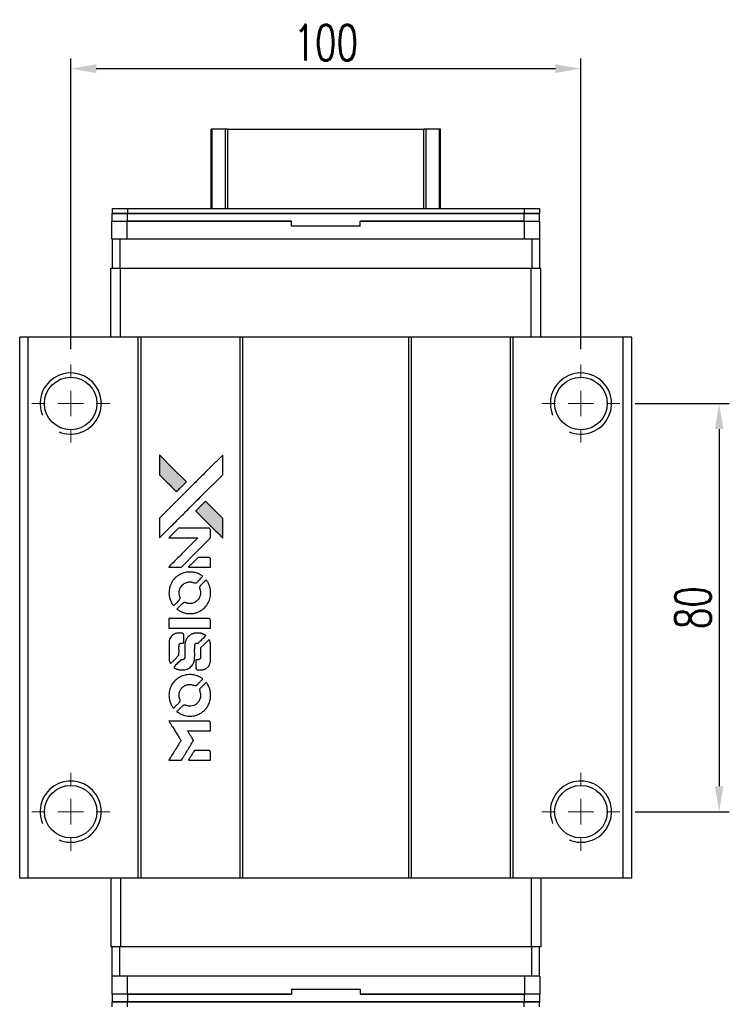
# Model space of a CAD drawing. Header units: millimetres. Extents: x 14 to 535, y 152 to 564.
# Tile 2 of 3: x 48 to 187, y 371 to 564. Entities that reach past the tile are written whole.
import ezdxf

# ---------------------------------------------------------------- set-up
doc = ezdxf.new("R2010")
doc.units = ezdxf.units.MM
doc.header["$LTSCALE"] = 0.15
doc.layers.get('0').update_dxf_attribs({"linetype": 'CONTINUOUS'})
doc.layers.get('Defpoints').update_dxf_attribs({"linetype": 'CONTINUOUS'})
doc.layers.add('DIM', color=4, linetype='CONTINUOUS')
doc.styles.add('DIM-7', font='SIMPLEX.shx', dxfattribs={"width": 0.7, "bigfont": 'chineset.shx'})
doc.dimstyles.new('CNS', dxfattribs={"dimscale": 2, "dimtxt": 3.5, "dimasz": 2.5, "dimexe": 1, "dimexo": 1.5, "dimgap": 0.09, "dimtad": 0, "dimdsep": 46, "dimtxsty": 'DIM-7', "dimcen": 0.09, "dimclrd": 4, "dimclre": 4, "dimclrt": 4, "dimadec": 0, "dimazin": 0, "dimtfac": 1, "dimtix": 1, "dimtmove": 2, "dimatfit": 3, "dimfxl": 1, "dimtvp": 0.971429, "dimtolj": 1, "dimarcsym": 0})

# ---------------------------------------------------------------- blocks, each defined once
blk = doc.blocks.new('SW_CENTERMARKSYMBOL_3')
at = {"color": 0, "linetype": 'Continuous', "lineweight": 18}
for p, q in [((0, 5), (0, 7.65)), ((0, 0), (0, 2.5)), ((-5, 0), (-7.65, 0)), ((0, 0), (-2.5, 0)), ((0, 0), (0, -2.5)), ((0, 0), (2.5, 0)), ((5, 0), (7.65, 0)), ((0, -5), (0, -7.65))]:
    blk.add_line(p, q, dxfattribs=at)
blk = doc.blocks.new('SW_CENTERMARKSYMBOL_4')
at = {"color": 0, "linetype": 'Continuous', "lineweight": 18}
for p, q in [((0, 5), (0, 7.65)), ((0, 0), (0, 2.5)), ((-5, 0), (-7.65, 0)), ((0, 0), (-2.5, 0)), ((0, 0), (0, -2.5)), ((0, 0), (2.5, 0)), ((5, 0), (7.65, 0)), ((0, -5), (0, -7.65))]:
    blk.add_line(p, q, dxfattribs=at)
blk = doc.blocks.new('SW_CENTERMARKSYMBOL_5')
at = {"color": 0, "linetype": 'Continuous', "lineweight": 18}
for p, q in [((0, 5), (0, 7.65)), ((0, 0), (0, 2.5)), ((-5, 0), (-7.65, 0)), ((0, 0), (-2.5, 0)), ((0, 0), (0, -2.5)), ((0, 0), (2.5, 0)), ((5, 0), (7.65, 0)), ((0, -5), (0, -7.65))]:
    blk.add_line(p, q, dxfattribs=at)
blk = doc.blocks.new('SW_CENTERMARKSYMBOL_6')
at = {"color": 0, "linetype": 'Continuous', "lineweight": 18}
for p, q in [((0, 5), (0, 7.65)), ((0, 0), (0, 2.5)), ((-5, 0), (-7.65, 0)), ((0, 0), (-2.5, 0)), ((0, 0), (0, -2.5)), ((0, 0), (2.5, 0)), ((5, 0), (7.65, 0)), ((0, -5), (0, -7.65))]:
    blk.add_line(p, q, dxfattribs=at)
blk = doc.blocks.new('LOGO')
at = {"linetype": 'Continuous'}
h = blk.add_hatch(color=22, dxfattribs=at)
h.dxf.hatch_style = 1
h.paths.add_polyline_path([(513.28, 1429.74), (513.28, 1427.8), (513.28, 1425.87), (514.96, 1424.21, 0.000288), (515.6, 1423.57, 0.000479), (516.15, 1423.03, 0.000013), (516.64, 1422.54, 0.197177), (516.65, 1422.54, 0.197497), (516.65, 1422.54, 0.00004), (516.94, 1422.82, 0.000834), (517.25, 1423.13, 0.000506), (517.61, 1423.5), (518.57, 1424.46), (515.93, 1427.1)])
h.paths.add_polyline_path([(522.33, 1420.69), (521.37, 1419.73, 0.000476), (521, 1419.36, 0.000789), (520.69, 1419.05, 0.000035), (520.41, 1418.76, 0.19758), (520.41, 1418.76, 0.198396), (520.41, 1418.75, 0.000019), (520.8, 1418.37, 0.000582), (521.22, 1417.94, 0.000351), (521.72, 1417.44, 0.000108), (523.84, 1415.33, 0.000692), (524.92, 1414.26, 0.000077), (525.67, 1413.52, 0.197527), (525.69, 1413.51, 0.410181), (525.71, 1413.52, 0.000493), (525.71, 1413.92, 0.002424), (525.71, 1414.46, 0.000529), (525.72, 1415.41), (525.72, 1417.3), (524.02, 1418.99)])
at = {"color": 22}
for points in [[(514.96, 1424.21, 0.000288), (515.6, 1423.57, 0.000479), (516.15, 1423.03, 0.000013), (516.64, 1422.54, 0.197177), (516.65, 1422.54, 0.197497), (516.65, 1422.54, 0.00004), (516.94, 1422.82, 0.000836), (517.25, 1423.13, 0.000505), (517.61, 1423.5), (518.57, 1424.46), (515.93, 1427.1), (513.28, 1429.74), (513.28, 1427.8), (513.28, 1425.87)], [(515.61, 1415.78, -0.000056), (516.77, 1416.94, -0.000021), (518.39, 1418.56, -0.000021), (520.16, 1420.33, -0.000025), (521.82, 1421.99), (525.72, 1425.87), (525.71, 1427.79), (525.71, 1429.72), (523.09, 1427.12, 0.000274), (521.84, 1425.87, 0.000123), (520.19, 1424.23, 0.000121), (518.45, 1422.5, 0.000165), (516.88, 1420.93), (513.28, 1417.34), (513.28, 1415.4), (513.28, 1413.46)], [(521.72, 1417.44, 0.000108), (523.84, 1415.33, 0.000692), (524.92, 1414.26, 0.000077), (525.67, 1413.52, 0.197527), (525.69, 1413.51, 0.410182), (525.71, 1413.52, 0.000493), (525.71, 1413.92, 0.002424), (525.71, 1414.46, 0.000529), (525.72, 1415.41), (525.72, 1417.3), (524.02, 1418.99), (522.33, 1420.69), (521.37, 1419.73, 0.000476), (521, 1419.36, 0.000789), (520.69, 1419.05, 0.000035), (520.41, 1418.76, 0.19758), (520.41, 1418.76, 0.198396), (520.41, 1418.75, 0.000019), (520.8, 1418.37, 0.000582), (521.22, 1417.94, 0.000351)], [(516.36, 1407.75), (517.6, 1407.75), (520.46, 1410.62), (523.32, 1413.48), (523.32, 1414.28, 0.0008), (523.31, 1414.79, 0.010795), (523.31, 1414.98, 0.030495), (523.29, 1415.08, 0.080372), (523.27, 1415.15, 0.03816), (523.23, 1415.22, 0.041799), (523.17, 1415.28, 0.042486), (523.11, 1415.33, 0.042078), (523.04, 1415.37, 0.099276), (522.95, 1415.39, 0.003302), (522.55, 1415.39, 0.002586), (521.85, 1415.4, 0.000204), (520, 1415.39), (517.04, 1415.39), (516.09, 1414.44), (515.14, 1413.48), (517.99, 1413.47), (520.84, 1413.46), (518.02, 1410.66, 0.000253), (516.93, 1409.58, 0.000412), (516.02, 1408.66, 0.000041), (515.19, 1407.84, 0.041338), (515.16, 1407.8), (515.12, 1407.75)], [(521.16, 1407.75), (523.32, 1407.75), (523.32, 1408.55), (523.31, 1409.36), (523.25, 1409.45, 0.03146), (523.22, 1409.49, 0.026444), (523.19, 1409.54, 0.026444), (523.15, 1409.57, 0.031457), (523.1, 1409.6), (523.01, 1409.66), (521.94, 1409.67), (520.87, 1409.67), (519.94, 1408.72, 0.000745), (519.58, 1408.36, 0.001228), (519.28, 1408.05, 0.000087), (519.01, 1407.77, 0.195134), (519, 1407.76, 0.412117), (519.01, 1407.76, 0.000048), (519.64, 1407.75, 0.00109), (520.34, 1407.75, 0.000653)], [(515.19, 1402.27, 0.023681), (515.24, 1401.94, 0.022402), (515.32, 1401.6, 0.021929), (515.44, 1401.26, 0.020503), (515.59, 1400.93, 0.013745), (515.69, 1400.74, 0.009767), (515.81, 1400.53, 0.009658), (515.93, 1400.35, 0.027804), (516.02, 1400.22), (516.06, 1400.18), (516.66, 1400.77, 0.002053), (516.95, 1401.06, 0.006738), (517.13, 1401.26, 0.007826), (517.26, 1401.39, 0.063909), (517.3, 1401.46, 0.061532), (517.34, 1401.57, 0.068674), (517.35, 1401.68, 0.052072), (517.33, 1401.81, 0.019648), (517.27, 1401.99, -0.018366), (517.21, 1402.2, -0.0288), (517.17, 1402.39, -0.029061), (517.15, 1402.58, -0.019155), (517.15, 1402.81, -0.053809), (517.22, 1403.28, -0.058833), (517.39, 1403.72, -0.058566), (517.66, 1404.11, -0.052525), (518.02, 1404.44, -0.044733), (518.32, 1404.63, -0.040573), (518.67, 1404.76, -0.041123), (519.02, 1404.84, -0.04951), (519.36, 1404.85, -0.017369), (519.52, 1404.84, -0.024255), (519.67, 1404.81, -0.023787), (519.81, 1404.77, -0.015798), (519.96, 1404.71, 0.010631), (520.06, 1404.67, 0.033653), (520.13, 1404.65, 0.037806), (520.2, 1404.64, 0.016307), (520.29, 1404.64, 0.068179), (520.46, 1404.67, 0.095747), (520.6, 1404.74, 0.033418), (520.78, 1404.9, 0.002133), (521.29, 1405.42, 0.001452), (521.57, 1405.71, 0.012393), (521.7, 1405.84, 0.020479), (521.76, 1405.92, 0.344362), (521.76, 1405.95, 0.074287), (521.69, 1406.02, 0.005454), (521.47, 1406.16, 0.008391), (521.24, 1406.3, 0.017097), (521.05, 1406.4, 0.027375), (520.66, 1406.56, 0.02835), (520.27, 1406.68, 0.027723), (519.85, 1406.76, 0.023913), (519.4, 1406.79, 0.027047), (518.87, 1406.78, 0.031685), (518.37, 1406.71, 0.032425), (517.89, 1406.57, 0.031013), (517.43, 1406.38, 0.037914), (516.88, 1406.05, 0.040153), (516.4, 1405.65, 0.039834), (515.98, 1405.18, 0.036173), (515.64, 1404.63, 0.040752), (515.4, 1404.09, 0.035885), (515.24, 1403.5, 0.035491), (515.17, 1402.88, 0.037615)], [(516.85, 1399.42, 0.018008), (517.03, 1399.3, 0.009842), (517.25, 1399.17, 0.009807), (517.48, 1399.05, 0.015716), (517.68, 1398.96, 0.048467), (518.41, 1398.73, 0.045841), (519.19, 1398.64, 0.046006), (519.96, 1398.69, 0.049638), (520.69, 1398.88, 0.064819), (521.64, 1399.39, 0.06695), (522.42, 1400.11, 0.066691), (522.98, 1401.02, 0.063505), (523.3, 1402.06, 0.03135), (523.32, 1402.32, 0.010439), (523.33, 1402.71, 0.010391), (523.32, 1403.11, 0.032408), (523.29, 1403.37, 0.015696), (523.23, 1403.67, 0.018095), (523.15, 1403.96, 0.018551), (523.05, 1404.24, 0.018352), (522.93, 1404.51, 0.015568), (522.84, 1404.68, 0.009832), (522.72, 1404.89, 0.009795), (522.6, 1405.07, 0.023727), (522.5, 1405.21), (522.46, 1405.26), (521.86, 1404.67, 0.001528), (521.53, 1404.34, 0.010022), (521.36, 1404.17, 0.019586), (521.27, 1404.06, 0.061865), (521.22, 1403.98, 0.055054), (521.18, 1403.85, 0.061607), (521.17, 1403.73, 0.048725), (521.19, 1403.58, 0.020221), (521.24, 1403.39, -0.017722), (521.31, 1403.18, -0.02685), (521.34, 1402.99, -0.02759), (521.36, 1402.81, -0.020233), (521.36, 1402.6, -0.04793), (521.3, 1402.21, -0.048386), (521.17, 1401.84, -0.047866), (520.97, 1401.49, -0.044964), (520.7, 1401.19, -0.04333), (520.38, 1400.93, -0.050921), (520.04, 1400.75, -0.051473), (519.67, 1400.64, -0.0459), (519.27, 1400.6, -0.019014), (519.08, 1400.61, -0.024114), (518.9, 1400.63, -0.025081), (518.73, 1400.67, -0.023892), (518.57, 1400.72, 0.008624), (518.44, 1400.77, 0.026486), (518.35, 1400.8, 0.035074), (518.27, 1400.81, 0.02756), (518.18, 1400.81, 0.087163), (518.05, 1400.79, 0.073291), (517.92, 1400.71, 0.028074), (517.73, 1400.55, 0.002594), (517.3, 1400.13), (516.7, 1399.52)], [(519.24, 1395.78), (523.31, 1395.78), (523.31, 1396.58), (523.31, 1397.38), (523.26, 1397.47, 0.071429), (523.21, 1397.55, 0.054799), (523.13, 1397.62, 0.053585), (523.03, 1397.67, 0.060698), (522.93, 1397.7, 0.033975), (522.76, 1397.71), (520.69, 1397.71, 0.000726), (518.66, 1397.71, 0.001084), (516.89, 1397.7), (515.16, 1397.69), (515.16, 1396.73), (515.16, 1395.77)], [(515.18, 1389.81, 0.018538), (515.19, 1389.69, 0.010695), (515.22, 1389.54, 0.01068), (515.25, 1389.4, 0.017678), (515.29, 1389.28, 0.013849), (515.34, 1389.14, 0.011814), (515.4, 1389, 0.004513), (515.46, 1388.86, 0.290035), (515.48, 1388.85, 0.196418), (515.49, 1388.86, 0.000124), (515.73, 1389.09, 0.001477), (516, 1389.35, 0.000898), (516.31, 1389.66), (517.12, 1390.48), (517.13, 1391.49, -0.001471), (517.13, 1392.26, -0.028714), (517.15, 1392.5, -0.097073), (517.19, 1392.63, -0.084199), (517.29, 1392.75, -0.042698), (517.36, 1392.8, -0.053912), (517.43, 1392.84, -0.051004), (517.52, 1392.86, -0.032967), (517.62, 1392.86, 0.00807), (517.67, 1392.86, 0.003023), (517.75, 1392.87, 0.002994), (517.82, 1392.87, 0.003629), (517.9, 1392.88), (518.07, 1392.89), (518.07, 1393.67, 0.001618), (518.07, 1394.04, 0.005206), (518.07, 1394.28, 0.00535), (518.06, 1394.46, 0.060675), (518.05, 1394.52, 0.048484), (518.03, 1394.56, 0.02389), (518.01, 1394.61, 0.022812), (517.98, 1394.65, 0.02462), (517.94, 1394.69, 0.061781), (517.84, 1394.77, 0.080179), (517.74, 1394.81, 0.048561), (517.58, 1394.83, 0.010021), (517.31, 1394.84, 0.016602), (516.95, 1394.83, 0.031409), (516.66, 1394.79, 0.036474), (516.41, 1394.72, 0.03439), (516.16, 1394.62, 0.065928), (515.78, 1394.35, 0.069066), (515.48, 1393.99, 0.065697), (515.28, 1393.55, 0.051559), (515.18, 1393.04, 0.020904), (515.17, 1392.76, 0.000451), (515.17, 1391.42, 0.000419), (515.17, 1390.07, 0.022759)], [(516.23, 1388.03, 0.023289), (516.43, 1387.9, 0.026845), (516.62, 1387.8, 0.026047), (516.83, 1387.72, 0.019751), (517.07, 1387.66, 0.013249), (517.21, 1387.63, 0.025169), (517.32, 1387.61, 0.016532), (517.45, 1387.61, 0.002937), (517.71, 1387.61, 0.003317), (517.94, 1387.61, 0.011808), (518.09, 1387.61, 0.01777), (518.2, 1387.62, 0.021476), (518.3, 1387.64, 0.04325), (518.73, 1387.78, 0.045753), (519.13, 1387.98, 0.04649), (519.47, 1388.25, 0.047672), (519.76, 1388.58, 0.025315), (519.85, 1388.72, 0.015208), (519.94, 1388.9, 0.01512), (520.03, 1389.08, 0.022488), (520.09, 1389.24, 0.027857), (520.16, 1389.5, 0.034138), (520.19, 1389.75, 0.014286), (520.2, 1390.12, 0.00124), (520.2, 1391.08, -0.00103), (520.2, 1391.66, -0.002552), (520.21, 1392.09, -0.001594), (520.21, 1392.42, -0.047676), (520.22, 1392.5, -0.085307), (520.28, 1392.64, -0.097789), (520.38, 1392.75, -0.085947), (520.52, 1392.82, -0.051339), (520.71, 1392.86, 0.014634), (520.78, 1392.86, 0.015028), (520.84, 1392.87, 0.014927), (520.89, 1392.89, 0.059415), (520.93, 1392.9, 0.070595), (520.99, 1392.95, 0.00028), (521.68, 1393.62, 0.000111), (522.38, 1394.32, 0.200239), (522.39, 1394.35, 0.268906), (522.38, 1394.36, 0.001866), (522.21, 1394.46, 0.007532), (522.05, 1394.55, 0.017818), (521.92, 1394.61, 0.013256), (521.79, 1394.66, 0.011636), (521.64, 1394.71, 0.011528), (521.49, 1394.76, 0.012303), (521.34, 1394.8, 0.0423), (521.11, 1394.83, 0.013657), (520.76, 1394.83, 0.013857), (520.42, 1394.82, 0.037428), (520.17, 1394.79, 0.014927), (520.01, 1394.75, 0.0122), (519.83, 1394.69, 0.012518), (519.67, 1394.64, 0.023062), (519.55, 1394.58, 0.065961), (519.09, 1394.27, 0.06055), (518.71, 1393.84, 0.059676), (518.44, 1393.33, 0.060497), (518.3, 1392.77, 0.025683), (518.29, 1392.65, 0.001528), (518.29, 1392.29, 0.002124), (518.28, 1391.83, 0.001173), (518.28, 1391.27, -0.000809), (518.28, 1390.29, -0.017164), (518.27, 1390, -0.063931), (518.24, 1389.85, -0.108429), (518.17, 1389.74, -0.052941), (518.1, 1389.68, -0.063675), (518.02, 1389.63, -0.050562), (517.91, 1389.61, -0.020337), (517.77, 1389.59, 0.009897), (517.68, 1389.59, 0.016482), (517.61, 1389.58, 0.019019), (517.55, 1389.56, 0.06043), (517.51, 1389.55, 0.076267), (517.42, 1389.49, 0.00054), (516.79, 1388.85, 0.000307), (516.15, 1388.19, 0.142594), (516.12, 1388.14, 0.232419), (516.12, 1388.13, 0.022995), (516.15, 1388.1, 0.024627), (516.19, 1388.06, 0.015407)], [(520.45, 1387.92, 0.065483), (520.5, 1387.83, 0.053271), (520.57, 1387.74, 0.052018), (520.66, 1387.67, 0.0556), (520.76, 1387.62, 0.036839), (520.82, 1387.6, 0.026922), (520.9, 1387.59, 0.016905), (521, 1387.59, 0.004317), (521.17, 1387.59, 0.016369), (521.52, 1387.6, 0.029936), (521.81, 1387.64, 0.03418), (522.06, 1387.7, 0.031327), (522.31, 1387.81, 0.046935), (522.61, 1387.99, 0.054053), (522.86, 1388.22, 0.053701), (523.05, 1388.5, 0.045364), (523.19, 1388.83, 0.032479), (523.27, 1389.12, 0.03386), (523.3, 1389.41, 0.013578), (523.32, 1389.88, 0.001155), (523.32, 1391.07, 0.000413), (523.31, 1392.09, 0.005008), (523.3, 1392.48, 0.013199), (523.29, 1392.71, 0.033956), (523.27, 1392.86, 0.013909), (523.23, 1393.03, 0.010864), (523.17, 1393.21, 0.010938), (523.12, 1393.37, 0.028702), (523.07, 1393.48), (523.03, 1393.56), (522.19, 1392.74), (521.36, 1391.92), (521.36, 1390.96, -0.001504), (521.36, 1390.55, -0.00328), (521.36, 1390.24, -0.001901), (521.35, 1389.99, -0.061333), (521.34, 1389.93, -0.063621), (521.31, 1389.85, -0.048633), (521.25, 1389.77, -0.046769), (521.17, 1389.7, -0.047961), (521.09, 1389.64, -0.02678), (521.02, 1389.61, -0.050957), (520.95, 1389.59, -0.029398), (520.87, 1389.58, -0.00401), (520.7, 1389.58), (520.41, 1389.57), (520.41, 1388.8, 0.001061), (520.41, 1388.34, 0.009147), (520.42, 1388.13, 0.020721), (520.43, 1388.01, 0.051619)], [(515.19, 1382.19, 0.024131), (515.24, 1381.84, 0.022344), (515.33, 1381.49, 0.021883), (515.45, 1381.14, 0.020884), (515.6, 1380.79, 0.010669), (515.7, 1380.6, 0.010389), (515.82, 1380.41, 0.010913), (515.93, 1380.23, 0.022227), (516.02, 1380.11), (516.06, 1380.06), (516.67, 1380.68, 0.002452), (516.9, 1380.92, 0.003628), (517.1, 1381.13, 0.001662), (517.28, 1381.32, 0.070159), (517.31, 1381.36, 0.047671), (517.32, 1381.4, 0.018624), (517.33, 1381.45, 0.017921), (517.34, 1381.5, 0.018804), (517.35, 1381.56, 0.018255), (517.35, 1381.64, 0.041312), (517.34, 1381.7, 0.037164), (517.33, 1381.76, 0.012342), (517.29, 1381.84, -0.015101), (517.22, 1382.05, -0.035998), (517.18, 1382.21, -0.033244), (517.16, 1382.38, -0.011249), (517.15, 1382.62, -0.004059), (517.15, 1382.83, -0.019693), (517.16, 1382.94, -0.027943), (517.18, 1383.04, -0.014411), (517.2, 1383.15, -0.033089), (517.3, 1383.43, -0.033887), (517.43, 1383.69, -0.034021), (517.59, 1383.93, -0.033942), (517.78, 1384.14, -0.02816), (518.01, 1384.33, -0.035032), (518.23, 1384.48, -0.035269), (518.48, 1384.6, -0.029196), (518.75, 1384.69, -0.037862), (519.07, 1384.75, -0.043657), (519.37, 1384.75, -0.043064), (519.68, 1384.7, -0.035184), (520, 1384.6, 0.033699), (520.15, 1384.55, 0.052815), (520.28, 1384.53, 0.059167), (520.4, 1384.54, 0.058972), (520.52, 1384.58, 0.059208), (520.61, 1384.64, 0.021125), (520.73, 1384.74, 0.008691), (520.92, 1384.93, 0.000851), (521.37, 1385.39, 0.001873), (521.6, 1385.62, 0.013884), (521.71, 1385.74, 0.022355), (521.76, 1385.81, 0.341453), (521.76, 1385.84, 0.073011), (521.7, 1385.9, 0.004587), (521.48, 1386.04, 0.00748), (521.26, 1386.17, 0.016837), (521.08, 1386.27, 0.028606), (520.66, 1386.46, 0.031352), (520.23, 1386.59, 0.031004), (519.78, 1386.67, 0.0268), (519.3, 1386.69, 0.026698), (518.79, 1386.66, 0.03002), (518.31, 1386.58, 0.030357), (517.85, 1386.45, 0.028554), (517.4, 1386.25, 0.062944), (516.56, 1385.69, 0.062206), (515.88, 1384.94, 0.062448), (515.41, 1384.05, 0.064355), (515.18, 1383.07, 0.017377), (515.17, 1382.88, 0.008369), (515.17, 1382.63, 0.008367), (515.17, 1382.38, 0.01757)], [(516.84, 1379.31, 0.064158), (517.79, 1378.81, 0.06356), (518.83, 1378.56, 0.064004), (519.9, 1378.58, 0.066747), (520.91, 1378.87, 0.04321), (521.54, 1379.22, 0.044737), (522.1, 1379.66, 0.044901), (522.56, 1380.2, 0.044184), (522.93, 1380.81, 0.026293), (523.13, 1381.28, 0.033344), (523.25, 1381.73, 0.033227), (523.32, 1382.19, 0.025815), (523.33, 1382.7, 0.023119), (523.3, 1383.19, 0.031044), (523.22, 1383.62, 0.031337), (523.09, 1384.04, 0.024258), (522.89, 1384.48, 0.015622), (522.81, 1384.63, 0.008495), (522.7, 1384.82, 0.008415), (522.59, 1384.99, 0.020814), (522.5, 1385.11), (522.45, 1385.17), (521.86, 1384.58, 0.002843), (521.42, 1384.14, 0.033917), (521.26, 1383.96, 0.087906), (521.2, 1383.83, 0.073302), (521.17, 1383.67, 0.022047), (521.18, 1383.59, 0.026465), (521.19, 1383.52, 0.022233), (521.21, 1383.44, 0.009985), (521.24, 1383.33, -0.039011), (521.33, 1382.95, -0.044398), (521.36, 1382.58, -0.045096), (521.32, 1382.22, -0.04265), (521.22, 1381.86, -0.071154), (520.94, 1381.35, -0.068827), (520.53, 1380.93, -0.068713), (520.02, 1380.64, -0.070507), (519.45, 1380.51, -0.028605), (519.21, 1380.5, -0.031418), (518.97, 1380.52, -0.031044), (518.74, 1380.57, -0.02668), (518.5, 1380.64, 0.038913), (518.36, 1380.69, 0.043732), (518.22, 1380.71, 0.047754), (518.09, 1380.7, 0.075756), (517.99, 1380.67, 0.07294), (517.93, 1380.63, 0.003456), (517.77, 1380.48, 0.005023), (517.57, 1380.29, 0.002422), (517.31, 1380.03, 0.000819), (517.08, 1379.8, 0.001349), (516.88, 1379.61, 0.0001), (516.71, 1379.43, 0.205335), (516.7, 1379.42, 0.219821), (516.71, 1379.42, 0.002494), (516.75, 1379.39, 0.007089), (516.79, 1379.35, 0.004494)], [(516.38, 1369.92), (517.61, 1369.92), (517.82, 1370.25, -0.000297), (517.94, 1370.46, -0.000037), (518.22, 1370.91, -0.000043), (518.55, 1371.45, -0.000036), (518.9, 1372.02, 0.000044), (519.24, 1372.57, 0.000063), (519.54, 1373.07, 0.000035), (519.8, 1373.49, 0.0009), (519.87, 1373.61), (519.97, 1373.77), (519.84, 1373.99, 0.001175), (519.76, 1374.11, 0.000208), (519.62, 1374.34, 0.000225), (519.45, 1374.62, 0.000203), (519.27, 1374.9, -0.000711), (519.1, 1375.17, -0.001119), (518.96, 1375.4, -0.000263), (518.83, 1375.6, -0.04589), (518.82, 1375.63, -0.519312), (518.84, 1375.65, -0.001914), (519.17, 1375.65, -0.003124), (519.71, 1375.66, -0.000285), (521.07, 1375.66), (523.32, 1375.66), (523.32, 1376.44, 0.001727), (523.32, 1377.01, 0.025279), (523.31, 1377.21, 0.073886), (523.28, 1377.32, 0.07426), (523.21, 1377.42, 0.03264), (523.19, 1377.45, 0.01784), (523.16, 1377.48, 0.017712), (523.12, 1377.51, 0.026854), (523.09, 1377.53), (523.01, 1377.57), (519.07, 1377.57), (515.14, 1377.58), (515.17, 1377.53, -0.004595), (515.19, 1377.5, -0.00016), (515.26, 1377.38, -0.000298), (515.35, 1377.24, -0.000208), (515.45, 1377.08, 0.000986), (515.74, 1376.61, 0.00025), (516.22, 1375.85, 0.000268), (516.72, 1375.05, 0.000436), (517.16, 1374.36, -0.002932), (517.3, 1374.13, -0.004718), (517.41, 1373.94, -0.001113), (517.51, 1373.77, -0.227179), (517.52, 1373.75, -0.045982), (517.51, 1373.73, -0.000145), (517.36, 1373.5, -0.000825), (517.2, 1373.24, -0.000517), (517.02, 1372.94, 0.000056), (516.37, 1371.9, 0.000289), (516.01, 1371.32, 0.000481), (515.75, 1370.89, 0.000418), (515.47, 1370.44), (515.15, 1369.92)], [(521.15, 1369.92), (523.32, 1369.92), (523.32, 1370.7, 0.000842), (523.32, 1371.21, 0.010591), (523.31, 1371.4, 0.028995), (523.3, 1371.5, 0.069543), (523.28, 1371.58, 0.051063), (523.24, 1371.65, 0.039932), (523.18, 1371.72, 0.039414), (523.11, 1371.77, 0.045845), (523.04, 1371.81, 0.094811), (522.96, 1371.83, 0.007124), (522.75, 1371.84, 0.004713), (522.39, 1371.84, 0.000534), (521.56, 1371.84), (520.16, 1371.84), (520.03, 1371.64, 0.000828), (519.68, 1371.07, 0.000879), (519.33, 1370.5, 0.000048), (518.99, 1369.94, 0.137596), (518.99, 1369.92, 0.413028), (518.99, 1369.92, 0.000016), (519.62, 1369.92, 0.000623), (520.32, 1369.92, 0.000374)]]:
    blk.add_lwpolyline(points, format="xyb", close=True, dxfattribs=at)
blk = doc.blocks.new('*D115')
at = {"layer": 'Defpoints', "color": 0}
for p in [(158.14, 554.32), (58.14, 496.34), (158.14, 496.34)]:
    blk.add_point(p, dxfattribs=at)
at = {"layer": 'DIM', "color": 7, "lineweight": -2}
for p, q in [((58.14, 499.34), (58.14, 556.32)), ((158.14, 499.34), (158.14, 556.32)), ((63.14, 554.32), (153.14, 554.32))]:
    blk.add_line(p, q, dxfattribs=at)
at = {"layer": 'DIM', "color": 7}
for points in [[(63.14, 555.15), (63.14, 553.49), (58.14, 554.32)], [(153.14, 555.15), (153.14, 553.49), (158.14, 554.32)]]:
    blk.add_solid(points, dxfattribs=at)
at = {"layer": 'DIM', "color": 7, "insert": (108.14, 559.42), "char_height": 7, "attachment_point": 5, "style": 'DIM-7'}
blk.add_mtext('\\A1;100', dxfattribs=at)
blk = doc.blocks.new('*D116')
at = {"layer": 'Defpoints', "color": 0}
for p in [(165.79, 488.69), (165.79, 408.69), (185.22, 408.69)]:
    blk.add_point(p, dxfattribs=at)
at = {"layer": 'DIM', "color": 7, "lineweight": -2}
for p, q in [((168.79, 488.69), (187.22, 488.69)), ((185.22, 483.69), (185.22, 413.69)), ((168.79, 408.69), (187.22, 408.69))]:
    blk.add_line(p, q, dxfattribs=at)
at = {"layer": 'DIM', "color": 7}
for points in [[(184.39, 483.69), (186.05, 483.69), (185.22, 488.69)], [(184.39, 413.69), (186.05, 413.69), (185.22, 408.69)]]:
    blk.add_solid(points, dxfattribs=at)
at = {"layer": 'DIM', "color": 7, "insert": (180.12, 448.69), "char_height": 7, "attachment_point": 5, "rotation": 90, "style": 'DIM-7'}
blk.add_mtext('\\A1;80', dxfattribs=at)

msp = doc.modelspace()

# ---------------------------------------------------------------- linework, layer by layer
at = {"color": 7, "linetype": 'Continuous', "lineweight": 25}
for p, q in [((85.639, 526.938), (85.639, 542.465)), ((85.879, 526.938), (85.879, 542.465)), ((88.455, 526.938), (88.455, 542.465)), ((88.949, 542.465), (127.33, 542.465)), ((88.949, 526.938), (88.949, 542.465)), ((127.33, 526.938), (127.33, 542.465)), ((127.824, 526.938), (127.824, 542.465)), ((130.4, 526.938), (130.4, 542.465)), ((130.639, 526.938), (130.639, 542.465)), ((66.239, 526.938), (66.239, 525.938)), ((66.239, 526.938), (69.239, 526.938)), ((69.239, 526.938), (69.239, 525.938)), ((69.239, 526.938), (147.039, 526.938)), ((147.039, 526.938), (147.039, 525.938)), ((147.039, 526.938), (150.039, 526.938)), ((150.039, 526.938), (150.039, 525.938)), ((66.239, 525.938), (69.239, 525.938)), ((66.239, 524.438), (66.239, 525.938)), ((69.239, 525.938), (66.239, 525.938)), ((69.239, 525.938), (147.039, 525.938)), ((69.239, 524.438), (69.239, 525.938)), ((147.039, 525.938), (69.239, 525.938)), ((147.039, 525.938), (150.039, 525.938)), ((147.039, 524.438), (147.039, 525.938)), ((150.039, 525.938), (147.039, 525.938)), ((150.039, 524.438), (150.039, 525.938)), ((66.214, 520.938), (66.214, 524.438)), ((66.214, 524.438), (69.214, 524.438)), ((69.214, 520.938), (69.214, 524.438)), ((69.214, 524.438), (101.389, 524.438)), ((101.389, 524.438), (69.239, 524.438)), ((101.389, 523.538), (101.389, 524.438)), ((101.389, 523.438), (101.389, 524.438)), ((101.389, 523.538), (114.889, 523.538)), ((114.889, 523.438), (101.389, 523.438)), ((114.889, 523.538), (114.889, 524.438)), ((114.889, 524.438), (147.064, 524.438)), ((147.039, 524.438), (114.889, 524.438)), ((114.889, 523.438), (114.889, 524.438)), ((147.064, 520.938), (147.064, 524.438)), ((147.064, 524.438), (150.064, 524.438)), ((150.064, 520.938), (150.064, 524.438)), ((66.214, 520.938), (66.29, 520.938)), ((66.29, 520.938), (66.29, 515.188)), ((66.29, 520.938), (67.79, 520.938)), ((67.79, 520.938), (67.79, 515.188)), ((67.79, 520.938), (148.489, 520.938)), ((148.489, 520.938), (148.489, 515.188)), ((148.489, 520.938), (149.989, 520.938)), ((149.989, 520.938), (150.064, 520.938)), ((149.989, 520.938), (149.989, 515.188)), ((65.989, 501.688), (65.989, 515.188)), ((65.989, 515.188), (67.89, 515.188)), ((67.89, 501.688), (67.89, 515.188)), ((67.89, 515.188), (148.389, 515.188)), ((148.389, 501.688), (148.389, 515.188)), ((148.389, 515.188), (150.289, 515.188)), ((150.289, 501.688), (150.289, 515.188)), ((48.139, 395.688), (48.139, 501.688)), ((49.789, 501.688), (48.139, 501.688)), ((49.789, 395.688), (49.789, 501.688)), ((71.389, 501.688), (49.789, 501.688)), ((71.389, 395.688), (71.389, 501.688)), ((71.939, 501.688), (71.389, 501.688)), ((71.939, 395.688), (71.939, 501.688)), ((91.339, 501.688), (71.939, 501.688)), ((91.339, 395.688), (91.339, 501.688)), ((91.889, 501.688), (91.339, 501.688)), ((91.889, 395.688), (91.889, 501.688)), ((124.389, 501.688), (91.889, 501.688)), ((124.389, 395.688), (124.389, 501.688)), ((124.939, 501.688), (124.389, 501.688)), ((124.939, 395.688), (124.939, 501.688)), ((144.339, 501.688), (124.939, 501.688)), ((144.339, 395.688), (144.339, 501.688)), ((144.889, 501.688), (144.339, 501.688)), ((144.889, 395.688), (144.889, 501.688)), ((166.389, 501.688), (144.889, 501.688)), ((166.389, 395.688), (166.389, 501.688)), ((168.139, 501.688), (166.389, 501.688)), ((168.139, 395.688), (168.139, 501.688)), ((49.789, 395.688), (48.139, 395.688)), ((71.389, 395.688), (49.789, 395.688)), ((65.989, 395.688), (65.989, 382.188)), ((67.89, 395.688), (67.89, 382.188)), ((71.939, 395.688), (71.389, 395.688)), ((91.339, 395.688), (71.939, 395.688)), ((91.889, 395.688), (91.339, 395.688)), ((124.389, 395.688), (91.889, 395.688)), ((124.939, 395.688), (124.389, 395.688)), ((144.339, 395.688), (124.939, 395.688)), ((144.889, 395.688), (144.339, 395.688)), ((166.389, 395.688), (144.889, 395.688)), ((148.389, 395.688), (148.389, 382.188)), ((150.289, 395.688), (150.289, 382.188)), ((168.139, 395.688), (166.389, 395.688)), ((67.89, 382.188), (65.989, 382.188)), ((66.289, 376.438), (66.289, 382.188)), ((67.789, 376.438), (67.789, 382.188)), ((148.389, 382.188), (67.89, 382.188)), ((150.289, 382.188), (148.389, 382.188)), ((148.489, 376.438), (148.489, 382.188)), ((149.989, 376.438), (149.989, 382.188)), ((66.214, 376.438), (66.214, 372.938)), ((66.289, 376.438), (66.214, 376.438)), ((67.789, 376.438), (66.289, 376.438)), ((148.489, 376.438), (67.789, 376.438)), ((69.214, 376.438), (69.214, 372.938)), ((147.064, 376.438), (147.064, 372.938)), ((149.989, 376.438), (148.489, 376.438)), ((150.064, 376.438), (149.989, 376.438)), ((150.064, 376.438), (150.064, 372.938)), ((69.214, 372.938), (66.214, 372.938)), ((66.239, 372.938), (66.239, 371.438)), ((101.389, 372.938), (69.214, 372.938)), ((69.239, 372.938), (69.239, 371.438)), ((69.239, 372.938), (101.389, 372.938)), ((101.389, 373.938), (101.389, 372.938)), ((101.389, 373.938), (114.889, 373.938)), ((101.389, 373.838), (101.389, 372.938)), ((114.889, 373.838), (101.389, 373.838)), ((114.889, 373.938), (114.889, 372.938)), ((114.889, 373.838), (114.889, 372.938)), ((147.064, 372.938), (114.889, 372.938)), ((114.889, 372.938), (147.039, 372.938)), ((147.039, 372.938), (147.039, 371.438)), ((150.064, 372.938), (147.064, 372.938)), ((150.039, 372.938), (150.039, 371.438)), ((66.239, 370.438), (66.239, 371.438)), ((69.239, 371.438), (66.239, 371.438)), ((66.239, 371.438), (69.239, 371.438)), ((69.239, 370.438), (69.239, 371.438)), ((147.039, 371.438), (69.239, 371.438)), ((69.239, 371.438), (147.039, 371.438)), ((147.039, 370.438), (147.039, 371.438)), ((150.039, 371.438), (147.039, 371.438)), ((147.039, 371.438), (150.039, 371.438)), ((150.039, 370.438), (150.039, 371.438))]:
    msp.add_line(p, q, dxfattribs=at)
for centre in [(58.139, 488.688), (158.139, 488.688), (58.139, 408.688), (158.139, 408.688)]:
    msp.add_circle(centre, 5.15, dxfattribs=at)
for centre in [(58.139, 488.688), (158.139, 488.688), (58.139, 408.688), (158.139, 408.688)]:
    msp.add_arc(centre, 6, 247.5, 202.5)
for points, knots in [([(85.879, 542.465), (85.817, 542.465), (85.752, 542.465), (85.662, 542.465), (85.639, 542.465), (85.639, 542.465)], [0, 0, 0, 0, 0.5, 0.5, 1, 1, 1, 1]), ([(88.455, 542.465), (88.408, 542.465), (88.314, 542.465), (88.025, 542.465), (87.829, 542.465), (87.357, 542.465), (87.082, 542.465), (86.495, 542.465), (86.185, 542.465), (85.879, 542.465)], [0, 0, 0, 0, 0.25, 0.25, 0.5, 0.5, 0.75, 0.75, 1, 1, 1, 1]), ([(88.949, 542.465), (88.895, 542.465), (88.837, 542.465), (88.725, 542.465), (88.67, 542.465), (88.577, 542.465), (88.538, 542.465), (88.481, 542.465), (88.463, 542.465), (88.455, 542.465)], [0, 0, 0, 0, 0.25, 0.25, 0.5, 0.5, 0.75, 0.75, 1, 1, 1, 1]), ([(127.824, 542.465), (127.816, 542.465), (127.798, 542.465), (127.741, 542.465), (127.702, 542.465), (127.609, 542.465), (127.554, 542.465), (127.442, 542.465), (127.384, 542.465), (127.33, 542.465)], [0, 0, 0, 0, 0.25, 0.25, 0.5, 0.5, 0.75, 0.75, 1, 1, 1, 1]), ([(130.4, 542.465), (130.094, 542.465), (129.784, 542.465), (129.197, 542.465), (128.922, 542.465), (128.45, 542.465), (128.254, 542.465), (127.965, 542.465), (127.871, 542.465), (127.824, 542.465)], [0, 0, 0, 0, 0.25, 0.25, 0.5, 0.5, 0.75, 0.75, 1, 1, 1, 1]), ([(130.639, 542.465), (130.639, 542.465), (130.617, 542.465), (130.527, 542.465), (130.462, 542.465), (130.4, 542.465)], [0, 0, 0, 0, 0.5, 0.5, 1, 1, 1, 1])]:
    msp.add_open_spline(points, degree=3, knots=knots, dxfattribs=at)

# ---------------------------------------------------------------- block references
at = {"color": 7, "linetype": 'Continuous', "lineweight": 0}
for name, p in [('SW_CENTERMARKSYMBOL_3', (58.139, 488.688)), ('SW_CENTERMARKSYMBOL_6', (158.139, 488.688)), ('SW_CENTERMARKSYMBOL_4', (58.139, 408.688)), ('SW_CENTERMARKSYMBOL_5', (158.139, 408.688))]:
    msp.add_blockref(name, p, dxfattribs=at)
at = {"layer": 'DIM'}
msp.add_blockref('LOGO', (-437.767, -951.127), dxfattribs=at)

# ---------------------------------------------------------------- dimensions: what is measured, and where the dimension line sits
at = {"layer": 'DIM', "color": 0}
dim = msp.add_linear_dim(base=(158.139, 554.32), p1=(58.139, 496.338), p2=(158.139, 496.338), dimstyle='CNS', override={"dimgap": 0.8, "dimtad": 1, "dimclrd": 7, "dimclre": 7, "dimclrt": 7, "dimtmove": 1}, dxfattribs=at)
dim.commit()
dim.dimension.update_dxf_attribs({"geometry": '*D115', "text_midpoint": (108.139, 559.42)})
dim = msp.add_linear_dim(base=(185.219, 408.688), p1=(165.789, 488.688), p2=(165.789, 408.688), angle=90, dimstyle='CNS', override={"dimscale": 2, "dimgap": 0.8, "dimtad": 1, "dimclrd": 7, "dimclre": 7, "dimclrt": 7, "dimtmove": 1}, dxfattribs=at)
dim.commit()
dim.dimension.update_dxf_attribs({"geometry": '*D116', "text_midpoint": (180.119, 448.688)})

doc.saveas('drawing.dxf')
